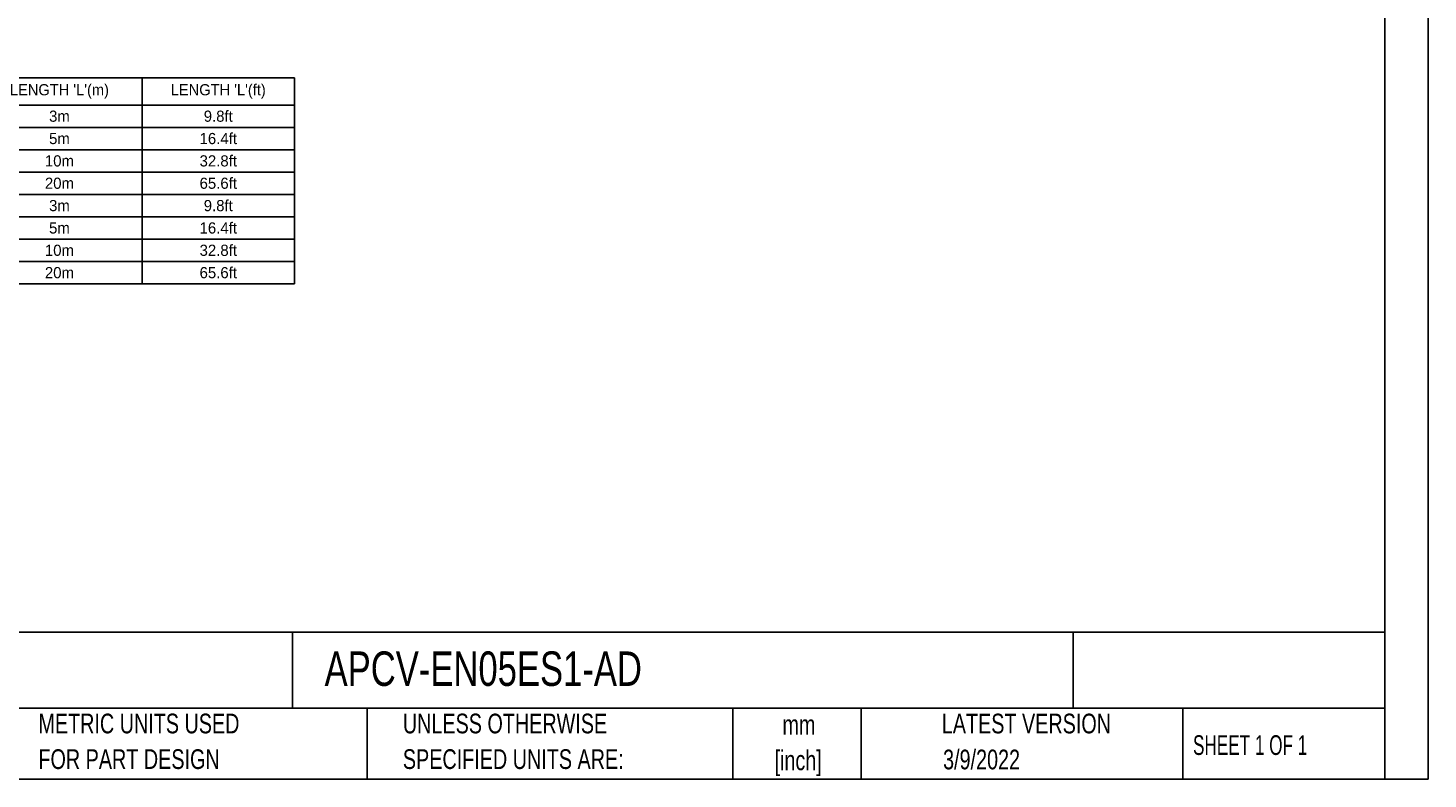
# Model space of a CAD drawing. Header units: inches. Extents: x 0 to 814, y 0 to 621.
# Tile 17 of 37: x 363 to 814, y 0 to 242. Entities that reach past the tile are written whole.
import ezdxf

# ---------------------------------------------------------------- set-up
doc = ezdxf.new("R2010")
doc.units = ezdxf.units.IN
doc.header["$LTSCALE"] = 10
doc.header["$MEASUREMENT"] = 0
doc.layers.add('TEXT', color=140, linetype='Continuous')
doc.styles.add('SLDTEXTSTYLE0', font='TXT', dxfattribs={"width": 0.75})
doc.styles.add('SLDTEXTSTYLE1', font='TXT', dxfattribs={"width": 0.65})

# ---------------------------------------------------------------- blocks, each defined once
blk = doc.blocks.new('SW_NOTE_0_1')
at = {"layer": 'TEXT', "color": 0, "char_height": 6.35, "attachment_point": 2, "style": 'SLDTEXTSTYLE0'}
for s, insert in [('mm', (8.53, 8.19)), ('[inch]', (8.28, -3.28))]:
    blk.add_mtext(s, dxfattribs=dict(at, insert=insert))
blk = doc.blocks.new('SW_NOTE_0_2')
at = {"layer": 'TEXT', "color": 0, "char_height": 6.35, "attachment_point": 1, "style": 'SLDTEXTSTYLE0'}
for s, insert in [('UNLESS OTHERWISE', (0, 8.19)), ('SPECIFIED UNITS ARE:', (0, -3.28))]:
    blk.add_mtext(s, dxfattribs=dict(at, insert=insert))
blk = doc.blocks.new('SW_NOTE_0_6')
at = {"layer": 'TEXT', "color": 0, "char_height": 6.35, "attachment_point": 1, "style": 'SLDTEXTSTYLE0'}
for s, insert in [('METRIC UNITS USED', (0, 8.19)), ('FOR PART DESIGN', (0, -3.28))]:
    blk.add_mtext(s, dxfattribs=dict(at, insert=insert))
blk = doc.blocks.new('*T33')
at = {"color": 0, "linetype": 'ByBlock', "lineweight": -2}
for p, q in [((0, 0), (162.31, 0)), ((0, 0), (0, -66.4)), ((60, 0), (60, -66.4)), ((113.29, 0), (113.29, -66.4)), ((162.31, 0), (162.31, -66.4)), ((0, -8.8), (162.31, -8.8)), ((0, -16), (162.31, -16)), ((0, -23.2), (162.31, -23.2)), ((0, -30.4), (162.31, -30.4)), ((0, -37.6), (162.31, -37.6)), ((0, -44.8), (162.31, -44.8)), ((0, -52), (162.31, -52)), ((0, -59.2), (162.31, -59.2)), ((0, -66.4), (162.31, -66.4))]:
    blk.add_line(p, q, dxfattribs=at)
at = {"color": 0, "lineweight": 15, "char_height": 3.6, "attachment_point": 5}
for s, insert, width in [('{\\fGulim|b0|i0|c0|p0;CABLE PART#}', (30, -4.4), 57.6), ("{\\fGulim|b0|i0|c0|p0;LENGTH 'L'(m)}", (86.64, -4.4), 50.8898), ("{\\fGulim|b0|i0|c0|p0;LENGTH 'L'(ft)}", (137.8, -4.4), 46.6242), ('APCV-EN03ES1-AD', (30, -12.4), 57.6), ('3m', (86.64, -12.4), 50.8898), ('9.8ft', (137.8, -12.4), 46.6242), ('APCV-EN05ES1-AD', (30, -19.6), 57.6), ('5m', (86.64, -19.6), 50.8898), ('16.4ft', (137.8, -19.6), 46.6242), ('APCV-EN10ES1-AD', (30, -26.8), 57.6), ('10m', (86.64, -26.8), 50.8898), ('32.8ft', (137.8, -26.8), 46.6242), ('65.6ft', (137.8, -34), 46.6242), ('APCV-EN20ES1-AD', (30, -34), 57.6), ('20m', (86.64, -34), 50.8898), ('APCV-EF03ES1-AD', (30, -41.2), 57.6), ('3m', (86.64, -41.2), 50.8898), ('9.8ft', (137.8, -41.2), 46.6242), ('APCV-EF05ES1-AD', (30, -48.4), 57.6), ('5m', (86.64, -48.4), 50.8898), ('16.4ft', (137.8, -48.4), 46.6242), ('APCV-EF10ES1-AD', (30, -55.6), 57.6), ('10m', (86.64, -55.6), 50.8898), ('32.8ft', (137.8, -55.6), 46.6242), ('APCV-EF20ES1-AD', (30, -62.8), 57.6), ('20m', (86.64, -62.8), 50.8898), ('65.6ft', (137.8, -62.8), 46.6242)]:
    blk.add_mtext(s, dxfattribs=dict(at, insert=insert, width=width))

msp = doc.modelspace()

# ---------------------------------------------------------------- linework, layer by layer
at = {"layer": 'DEFPOINTS'}
msp.add_lwpolyline([(0, 0), (813.96, 0), (813.96, 621.17), (0, 621.17)], close=True, dxfattribs=at)
at = {"layer": 'TEXT'}
for p, q in [((800.1, 609.6), (800.1, 0)), ((800.1, 47.33), (0, 47.33)), ((448.23, 47.33), (448.23, 22.86)), ((699.68, 47.33), (699.68, 22.86)), ((800.1, 0), (800.1, 30.48)), ((800.1, 22.86), (0, 22.86)), ((472.29, 22.86), (472.29, 0)), ((590.02, 22.86), (590.02, 0)), ((631.39, 22.86), (631.39, 0)), ((735, 22.86), (735, 0)), ((0, 0), (800.1, 0))]:
    msp.add_line(p, q, dxfattribs=at)

# ---------------------------------------------------------------- block references
msp.add_blockref('*T33', (286.52, 225.89))
for name, p in [('SW_NOTE_0_6', (366.39, 12.86)), ('SW_NOTE_0_2', (483.77, 12.86)), ('SW_NOTE_0_1', (602.81, 12.47))]:
    msp.add_blockref(name, p, dxfattribs=at)

# ---------------------------------------------------------------- texts
for s, insert, char_height, attachment_point, style in [('APCV-EN05ES1-AD', (458.57, 41.1), 11.1125, 1, 'SLDTEXTSTYLE0'), ('LATEST VERSION', (684.61, 21.04), 6.35, 2, 'SLDTEXTSTYLE0'), ('SHEET 1 OF 1', (738.27, 14.1), 6.35, 1, 'SLDTEXTSTYLE1'), ('3/9/2022', (670.17, 9.46), 6.35, 2, 'SLDTEXTSTYLE0')]:
    msp.add_mtext(s, dxfattribs=dict(at, insert=insert, char_height=char_height, attachment_point=attachment_point, style=style))

doc.saveas('drawing.dxf')
